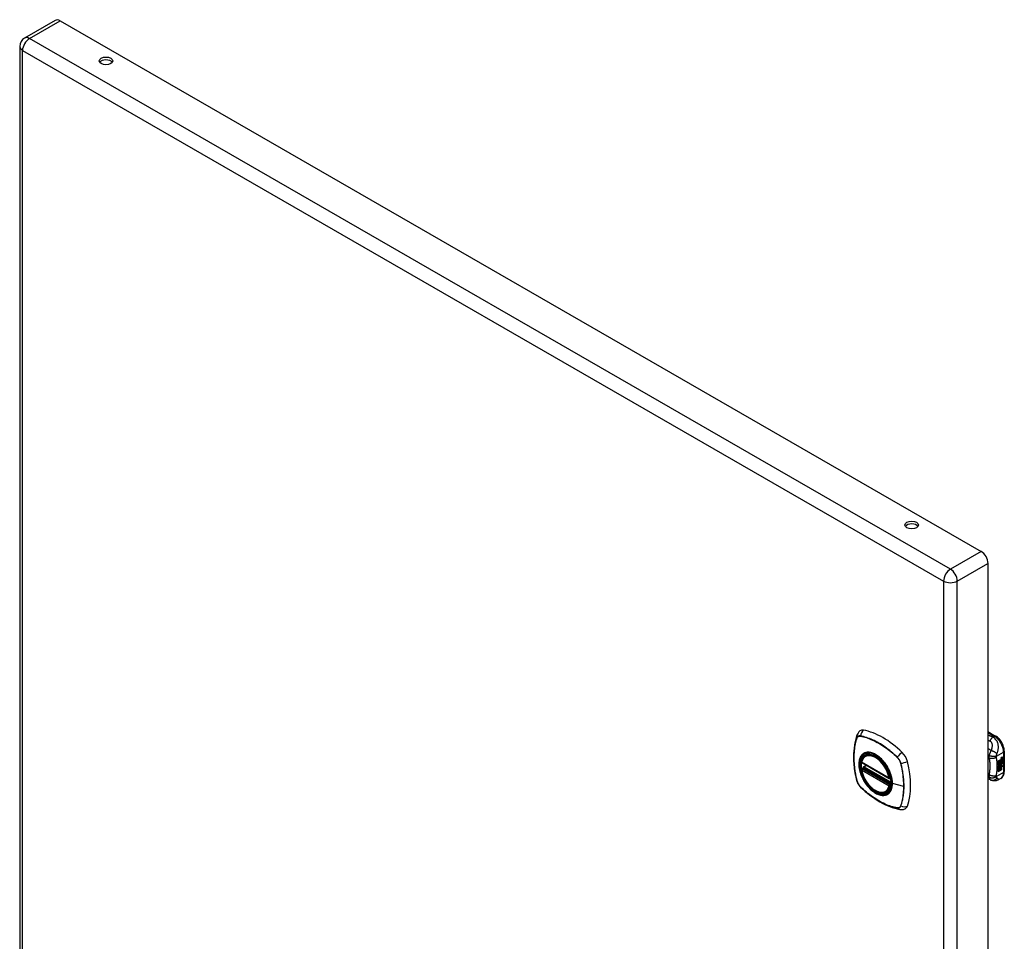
# Model space of a CAD drawing. Header units: inches. Extents: x 83.1 to 98, y 24.7 to 52.5.
# Tile 2 of 2: x 83.1 to 98, y 38.6 to 52.5. Entities that reach past the tile are written whole.
import ezdxf

# ---------------------------------------------------------------- set-up
doc = ezdxf.new("R2010")
doc.units = ezdxf.units.IN
doc.header["$LTSCALE"] = 6.250991
doc.header["$MEASUREMENT"] = 0
doc.layers.add('Visible Edges(ANSI)', color=7, linetype='Continuous', lineweight=25)
doc.layers.add('Visible Tangent Edges(ANSI)', color=7, linetype='Continuous', lineweight=25)

msp = doc.modelspace()

# ---------------------------------------------------------------- linework, layer by layer
at = {"layer": 'Visible Edges(ANSI)'}
for p, q in [((83.669, 52.472), (83.207, 52.206)), ((83.742, 52.465), (97.62, 44.474)), ((83.134, 52.08), (83.134, 32.858)), ((97.723, 44.295), (97.723, 25.074)), ((97.723, 41.76), (97.838, 41.694)), ((95.879, 41.398), (95.896, 41.408)), ((97.969, 41.467), (97.969, 41.161)), ((95.822, 41.294), (96.236, 41.056)), ((95.847, 41.232), (95.888, 41.256)), ((97.878, 41.322), (97.916, 41.343)), ((97.878, 41.307), (97.915, 41.328)), ((97.916, 41.327), (97.878, 41.306)), ((97.878, 41.303), (97.916, 41.325)), ((97.878, 41.306), (97.878, 41.322)), ((97.878, 41.289), (97.919, 41.312)), ((97.921, 41.312), (97.878, 41.287)), ((97.878, 41.285), (97.925, 41.312)), ((97.878, 41.287), (97.878, 41.303)), ((97.878, 41.27), (97.915, 41.291)), ((97.878, 41.248), (97.878, 41.285)), ((97.879, 41.269), (97.878, 41.269)), ((97.878, 41.249), (97.889, 41.249)), ((97.878, 41.215), (97.902, 41.248)), ((97.891, 41.248), (97.878, 41.248)), ((97.878, 41.231), (97.891, 41.248)), ((97.916, 41.29), (97.879, 41.269)), ((97.879, 41.269), (97.902, 41.262)), ((97.904, 41.247), (97.879, 41.212)), ((97.891, 41.248), (97.889, 41.249)), ((97.902, 41.262), (97.916, 41.281)), ((97.904, 41.247), (97.902, 41.248)), ((97.902, 41.248), (97.916, 41.245)), ((97.917, 41.244), (97.904, 41.247)), ((97.912, 41.24), (97.917, 41.244)), ((97.913, 41.261), (97.918, 41.268)), ((97.914, 41.26), (97.913, 41.261)), ((97.92, 41.267), (97.914, 41.26)), ((97.914, 41.26), (97.935, 41.255)), ((97.915, 41.335), (97.918, 41.336)), ((97.915, 41.328), (97.915, 41.335)), ((97.916, 41.334), (97.915, 41.335)), ((97.916, 41.327), (97.915, 41.328)), ((97.915, 41.314), (97.915, 41.324)), ((97.916, 41.313), (97.915, 41.314)), ((97.915, 41.303), (97.92, 41.309)), ((97.915, 41.291), (97.915, 41.303)), ((97.916, 41.303), (97.915, 41.303)), ((97.916, 41.29), (97.915, 41.291)), ((97.919, 41.336), (97.916, 41.334)), ((97.916, 41.334), (97.916, 41.327)), ((97.916, 41.325), (97.916, 41.313)), ((97.916, 41.313), (97.921, 41.312)), ((97.925, 41.312), (97.916, 41.303)), ((97.916, 41.303), (97.916, 41.29)), ((97.917, 41.244), (97.916, 41.245)), ((97.918, 41.328), (97.942, 41.337)), ((97.943, 41.336), (97.918, 41.327)), ((97.919, 41.336), (97.918, 41.336)), ((97.918, 41.333), (97.922, 41.335)), ((97.918, 41.327), (97.918, 41.333)), ((97.918, 41.324), (97.93, 41.318)), ((97.918, 41.315), (97.918, 41.324)), ((97.918, 41.315), (97.925, 41.313)), ((97.926, 41.312), (97.918, 41.315)), ((97.918, 41.302), (97.926, 41.311)), ((97.918, 41.296), (97.929, 41.309)), ((97.93, 41.308), (97.918, 41.293)), ((97.918, 41.293), (97.918, 41.302)), ((97.92, 41.267), (97.918, 41.268)), ((97.922, 41.337), (97.921, 41.338)), ((97.924, 41.357), (97.922, 41.358)), ((97.923, 41.354), (97.922, 41.355)), ((97.924, 41.339), (97.922, 41.34)), ((97.922, 41.335), (97.922, 41.337)), ((97.923, 41.275), (97.922, 41.276)), ((97.926, 41.312), (97.925, 41.313)), ((97.926, 41.368), (97.942, 41.374)), ((97.926, 41.35), (97.942, 41.356)), ((97.926, 41.311), (97.926, 41.312)), ((97.927, 41.375), (97.943, 41.38)), ((97.943, 41.373), (97.927, 41.367)), ((97.943, 41.355), (97.927, 41.349)), ((97.928, 41.288), (97.927, 41.289)), ((97.927, 41.251), (97.933, 41.256)), ((97.928, 41.25), (97.927, 41.251)), ((97.928, 41.275), (97.928, 41.288)), ((97.935, 41.255), (97.928, 41.25)), ((97.928, 41.25), (97.95, 41.239)), ((97.93, 41.308), (97.929, 41.309)), ((97.929, 41.309), (97.942, 41.303)), ((97.93, 41.318), (97.943, 41.333)), ((97.943, 41.302), (97.93, 41.308)), ((97.931, 41.277), (97.931, 41.296)), ((97.932, 41.276), (97.931, 41.277)), ((97.932, 41.296), (97.932, 41.276)), ((97.933, 41.358), (97.943, 41.362)), ((97.933, 41.34), (97.943, 41.344)), ((97.933, 41.315), (97.942, 41.325)), ((97.933, 41.314), (97.933, 41.315)), ((97.934, 41.314), (97.933, 41.315)), ((97.934, 41.313), (97.933, 41.314)), ((97.943, 41.324), (97.934, 41.314)), ((97.934, 41.314), (97.934, 41.313)), ((97.934, 41.313), (97.943, 41.311)), ((97.938, 41.296), (97.942, 41.299)), ((97.942, 41.374), (97.942, 41.38)), ((97.943, 41.373), (97.942, 41.374)), ((97.942, 41.356), (97.942, 41.362)), ((97.943, 41.355), (97.942, 41.356)), ((97.942, 41.337), (97.942, 41.343)), ((97.943, 41.336), (97.942, 41.337)), ((97.942, 41.325), (97.942, 41.331)), ((97.943, 41.324), (97.942, 41.325)), ((97.942, 41.303), (97.942, 41.311)), ((97.943, 41.302), (97.942, 41.303)), ((97.943, 41.38), (97.943, 41.373)), ((97.943, 41.362), (97.943, 41.355)), ((97.943, 41.344), (97.943, 41.336)), ((97.943, 41.333), (97.943, 41.324)), ((97.943, 41.311), (97.943, 41.302)), ((95.822, 41.198), (95.836, 41.206)), ((95.841, 41.218), (95.841, 41.221)), ((97.878, 41.158), (97.878, 41.231)), ((97.879, 41.212), (97.878, 41.212)), ((97.878, 41.16), (97.892, 41.168)), ((97.893, 41.167), (97.878, 41.158)), ((97.879, 41.212), (97.893, 41.221)), ((97.892, 41.168), (97.892, 41.22)), ((97.893, 41.167), (97.892, 41.168)), ((97.893, 41.221), (97.893, 41.167)), ((97.895, 41.222), (97.91, 41.231)), ((97.895, 41.168), (97.895, 41.222)), ((97.895, 41.17), (97.909, 41.178)), ((97.91, 41.177), (97.895, 41.168)), ((97.909, 41.178), (97.909, 41.23)), ((97.91, 41.177), (97.909, 41.178)), ((97.91, 41.231), (97.91, 41.177)), ((97.926, 41.24), (97.912, 41.24)), ((97.913, 41.241), (97.925, 41.24)), ((97.913, 41.232), (97.926, 41.24)), ((97.913, 41.178), (97.913, 41.232)), ((97.913, 41.18), (97.926, 41.188)), ((97.928, 41.187), (97.913, 41.178)), ((97.926, 41.24), (97.925, 41.24)), ((97.926, 41.188), (97.926, 41.24)), ((97.928, 41.24), (97.926, 41.24)), ((97.926, 41.24), (97.949, 41.24)), ((97.928, 41.187), (97.926, 41.188)), ((97.928, 41.24), (97.928, 41.187)), ((97.95, 41.239), (97.928, 41.24)), ((96.248, 41.056), (96.251, 41.058)), ((97.769, 41.03), (97.723, 41.048)), ((97.772, 41.029), (97.769, 41.03)), ((97.916, 41.055), (97.876, 41.032)), ((96.191, 40.856), (96.208, 40.866))]:
    msp.add_line(p, q, dxfattribs=at)
at = {"layer": 'Visible Edges(ANSI)', "flags": 128}
for points in [[(95.748, 41.707), (95.736, 41.67), (95.726, 41.632), (95.717, 41.593), (95.71, 41.554), (95.705, 41.513), (95.701, 41.472), (95.699, 41.43), (95.698, 41.387), (95.699, 41.343), (95.701, 41.299), (95.705, 41.255), (95.71, 41.21), (95.717, 41.165), (95.725, 41.119), (95.734, 41.073), (95.745, 41.027)], [(95.792, 41.77), (95.784, 41.763), (95.777, 41.755), (95.765, 41.739), (95.755, 41.723), (95.748, 41.707)], [(97.969, 41.467), (97.968, 41.483), (97.966, 41.499), (97.963, 41.516), (97.959, 41.532), (97.953, 41.549), (97.947, 41.565), (97.939, 41.581), (97.931, 41.596), (97.922, 41.611), (97.912, 41.626), (97.901, 41.64), (97.889, 41.652), (97.877, 41.664), (97.864, 41.675), (97.851, 41.685), (97.838, 41.694)], [(95.816, 41.307), (95.82, 41.322), (95.826, 41.336), (95.832, 41.349), (95.839, 41.361), (95.848, 41.372), (95.857, 41.382), (95.867, 41.391), (95.879, 41.398)], [(96.14, 41.321), (96.158, 41.299), (96.175, 41.276), (96.192, 41.251), (96.207, 41.226), (96.221, 41.2), (96.234, 41.174), (96.245, 41.147), (96.255, 41.12)], [(96.191, 40.856), (96.179, 40.85), (96.167, 40.846), (96.155, 40.842), (96.141, 40.841), (96.128, 40.84), (96.114, 40.841), (96.1, 40.843), (96.085, 40.847), (96.071, 40.851), (96.056, 40.857), (96.041, 40.864), (96.027, 40.872), (96.012, 40.881), (95.997, 40.891), (95.983, 40.902), (95.969, 40.915), (95.955, 40.928), (95.942, 40.941), (95.929, 40.956), (95.916, 40.971), (95.904, 40.987), (95.892, 41.004), (95.881, 41.021), (95.871, 41.039), (95.861, 41.057), (95.853, 41.075), (95.844, 41.093), (95.837, 41.112), (95.831, 41.13), (95.825, 41.149), (95.82, 41.168), (95.816, 41.186)], [(95.836, 41.206), (95.838, 41.208), (95.84, 41.212), (95.841, 41.215), (95.841, 41.218)], [(97.916, 41.055), (97.929, 41.064), (97.94, 41.074), (97.949, 41.087), (97.957, 41.1), (97.962, 41.115), (97.966, 41.13), (97.968, 41.145), (97.969, 41.161)], [(95.745, 41.027), (95.749, 41.012), (95.755, 40.998), (95.761, 40.985), (95.768, 40.972), (95.775, 40.959), (95.784, 40.947), (95.794, 40.936), (95.804, 40.925)], [(97.876, 41.032), (97.867, 41.027), (97.858, 41.023), (97.848, 41.02), (97.838, 41.018), (97.828, 41.017), (97.819, 41.017), (97.809, 41.018), (97.8, 41.02), (97.797, 41.02), (97.794, 41.021), (97.79, 41.022), (97.784, 41.024), (97.778, 41.026), (97.772, 41.029)], [(95.804, 40.925), (95.839, 40.892), (95.874, 40.861), (95.909, 40.831), (95.945, 40.803), (95.981, 40.776), (96.018, 40.751), (96.055, 40.727), (96.092, 40.704), (96.129, 40.684), (96.167, 40.665), (96.205, 40.648), (96.243, 40.632), (96.28, 40.618), (96.318, 40.607), (96.356, 40.597), (96.394, 40.589)], [(96.394, 40.589), (96.411, 40.587), (96.43, 40.587), (96.45, 40.589), (96.46, 40.592), (96.469, 40.595)]]:
    msp.add_lwpolyline(points, dxfattribs=at)
at = {"layer": 'Visible Edges(ANSI)'}
for centre, radius, start, end in [((83.28, 52.08), 0.146, 119.936, 180), ((95.828, 41.304), 0.0118, 166.5789, 240.064), ((95.828, 41.188), 0.0118, 119.936, 190.602), ((95.853, 41.222), 0.0118, 119.936, 187.8207), ((96.242, 41.066), 0.0118, 240.064, 299.936)]:
    msp.add_arc(centre, radius, start, end, dxfattribs=at)
for centre, major_axis, ratio, start_param, end_param in [((83.742, 52.346), (-0.073, 0.127), 0.578093, 5.499721, 6.283185), ((84.434, 51.82), (0.102, 0), 0.575862, 0.379718, 2.761874), ((96.574, 44.829), (0.102, 0), 0.575862, 0.379718, 2.761874), ((97.62, 44.354), (0.073, -0.127), 0.578093, 0.787332, 2.358128), ((95.889, 41.622), (-0.088, 0.154), 0.578093, 5.827357, 6.382176), ((96.139, 40.624), (-0.639, 1.109), 0.578093, 5.172085, 5.827357), ((96.035, 41.127), (-0.157, 0.273), 0.578093, 5.503606, 6.749051), ((96.39, 41.333), (0.088, -0.154), 0.578093, 1.114968, 2.030492), ((96.035, 41.127), (-0.157, 0.273), 0.578093, 0.593057, 1.013697), ((95.652, 41.468), (-0.639, 1.109), 0.578093, 3.601288, 4.256561), ((97.926, 41.35), (-0.008, -0.0139), 0.578093, 5.599531, 6.283185), ((97.93, 41.287), (-0.011, -0.0191), 0.578093, 5.44239, 6.249461), ((97.931, 41.286), (-0.011, -0.0191), 0.578093, 5.27034, 6.249461), ((97.927, 41.35), (-0.008, -0.0139), 0.578093, 5.474827, 6.308913), ((97.922, 41.366), (0.00349, 0.00607), 0.578093, 1.10591, 2.348655), ((97.929, 41.369), (-0.0082, -0.0142), 0.578093, 5.490247, 6.612005), ((97.922, 41.348), (0.00337, 0.00586), 0.578093, 1.080045, 2.345144), ((97.928, 41.351), (-0.008, -0.0139), 0.578093, 5.486737, 6.497871), ((97.924, 41.284), (0.00506, 0.00878), 0.578093, 1.199629, 2.268394), ((97.931, 41.286), (-0.0099, -0.0173), 0.578093, 5.328451, 6.266738), ((97.925, 41.358), (0.0096, 0.0166), 0.578093, 0.591478, 1.10591), ((97.927, 41.37), (-0.0082, -0.0142), 0.578093, 0.086325, 0.32882), ((97.924, 41.339), (0.0096, 0.0166), 0.578093, 0.846591, 1.080045), ((97.927, 41.352), (-0.008, -0.0139), 0.578093, 0.088333, 0.214686), ((97.925, 41.283), (-0.00364, -0.00633), 0.578093, 4.818058, 5.834093), ((97.928, 41.285), (-0.00559, -0.00971), 0.578093, 5.834093, 6.283185), ((97.924, 41.363), (0.002, 0.00347), 0.578093, 1.194468, 2.460773), ((97.927, 41.365), (-0.00419, -0.00728), 0.578093, 5.602365, 6.283185), ((97.924, 41.345), (0.002, 0.00347), 0.578093, 1.194614, 2.459504), ((97.927, 41.347), (-0.00419, -0.00728), 0.578093, 5.601097, 6.283185), ((97.924, 41.283), (0.00318, 0.00552), 0.578093, 0.285255, 1.676465), ((97.926, 41.282), (-0.00364, -0.00633), 0.578093, 4.818058, 5.834093), ((97.933, 41.293), (-0.0132, -0.023), 0.578093, 0.05511, 0.723506), ((97.935, 41.292), (-0.0132, -0.023), 0.578093, 6.266738, 7.006692), ((97.925, 41.361), (0.00409, 0.00711), 0.578093, 0.608795, 1.194468), ((97.925, 41.362), (-0.002, -0.00347), 0.578093, 4.33606, 5.602365), ((97.928, 41.365), (-0.00419, -0.00728), 0.578093, 5.602365, 6.501309), ((97.925, 41.342), (0.00409, 0.00711), 0.578093, 0.608932, 1.194614), ((97.925, 41.344), (-0.002, -0.00347), 0.578093, 4.336206, 5.601097), ((97.928, 41.346), (-0.00419, -0.00728), 0.578093, 5.601097, 6.50115), ((97.927, 41.279), (0.0094, 0.0163), 0.578093, 0.3673, 1.199629), ((97.926, 41.282), (0.00318, 0.00552), 0.578093, 0.285255, 1.676465), ((97.929, 41.284), (-0.00559, -0.00971), 0.578093, 5.834093, 6.944434), ((97.926, 41.36), (-0.00409, -0.00711), 0.578093, 3.750388, 4.33606), ((97.926, 41.342), (-0.00409, -0.00711), 0.578093, 3.750524, 4.336206), ((97.936, 41.385), (-0.0155, -0.0269), 0.578093, 0.234705, 0.623342), ((97.937, 41.367), (-0.0155, -0.0269), 0.578093, 0.217964, 0.608932), ((97.933, 41.281), (0.0066, 0.0114), 0.578093, 3.865099, 5.348557), ((97.934, 41.282), (0.00319, 0.00555), 0.578093, 3.637533, 5.053908), ((97.934, 41.281), (-0.0066, -0.0114), 0.578093, 0.723506, 2.206964), ((97.925, 41.282), (0.0102, 0.0177), 0.578093, 5.053908, 5.889616), ((97.913, 41.274), (0.0202, 0.0351), 0.578093, 5.348557, 5.747216), ((97.915, 41.273), (-0.0202, -0.0351), 0.578093, 2.206964, 2.656801), ((96.035, 41.127), (0.157, -0.273), 0.578093, 5.81732, 7.062765), ((96.39, 40.753), (0.088, -0.154), 0.578093, 6.184194, 6.742881)]:
    msp.add_ellipse(centre, major_axis=major_axis, ratio=ratio, start_param=start_param, end_param=end_param, dxfattribs=at)
for centre, major_axis, ratio in [((84.434, 51.863), (0.102, 0), 0.575862), ((96.574, 44.872), (0.102, 0), 0.575862), ((96.031, 41.125), (-0.16, 0.277), 0.578093)]:
    msp.add_ellipse(centre, major_axis=major_axis, ratio=ratio, dxfattribs=at)
at = {"layer": 'Visible Tangent Edges(ANSI)'}
for p, q in [((83.28, 52.199), (83.742, 52.465)), ((97.157, 44.207), (83.28, 52.199)), ((83.177, 52.02), (97.054, 44.029)), ((83.177, 32.799), (83.177, 52.02)), ((97.62, 44.474), (97.157, 44.207)), ((97.261, 44.029), (97.723, 44.295)), ((97.054, 44.029), (97.054, 24.807)), ((97.261, 24.807), (97.261, 44.029)), ((95.8, 41.692), (95.801, 41.692)), ((97.723, 41.747), (97.818, 41.692)), ((97.818, 41.692), (97.795, 41.679)), ((95.749, 41.662), (95.749, 41.662)), ((97.85, 41.389), (97.957, 41.451)), ((97.957, 41.451), (97.957, 41.145)), ((96.233, 41.061), (95.819, 41.3)), ((95.853, 41.232), (95.891, 41.254)), ((96.355, 41.373), (96.355, 41.373)), ((96.407, 41.283), (96.407, 41.283)), ((97.723, 41.374), (97.739, 41.363)), ((97.922, 41.277), (97.92, 41.278)), ((97.922, 41.36), (97.921, 41.361)), ((97.922, 41.342), (97.921, 41.343)), ((97.922, 41.283), (97.921, 41.284)), ((97.924, 41.365), (97.922, 41.366)), ((97.924, 41.346), (97.922, 41.347)), ((97.927, 41.367), (97.926, 41.368)), ((97.927, 41.349), (97.926, 41.35)), ((97.933, 41.27), (97.932, 41.27)), ((97.943, 41.284), (97.942, 41.285)), ((95.819, 41.183), (96.233, 40.945)), ((95.828, 41.198), (95.839, 41.204)), ((96.242, 40.96), (95.828, 41.198)), ((95.839, 41.204), (96.253, 40.966)), ((96.257, 40.981), (95.847, 41.217)), ((96.257, 40.999), (95.853, 41.232)), ((97.739, 41.11), (97.723, 41.117)), ((97.957, 41.145), (97.85, 41.083)), ((95.749, 41.021), (95.749, 41.021)), ((96.253, 40.966), (96.242, 40.96)), ((96.25, 41.064), (96.25, 41.064)), ((96.453, 40.936), (96.282, 40.979)), ((95.801, 40.931), (95.8, 40.931)), ((96.25, 40.943), (96.252, 40.944)), ((96.355, 40.612), (96.355, 40.612)), ((96.407, 40.642), (96.407, 40.642))]:
    msp.add_line(p, q, dxfattribs=at)
at = {"layer": 'Visible Tangent Edges(ANSI)', "flags": 128}
for points in [[(95.801, 41.695), (95.798, 41.695), (95.795, 41.695), (95.792, 41.696), (95.789, 41.696), (95.786, 41.696), (95.783, 41.695), (95.781, 41.695), (95.778, 41.694), (95.775, 41.693), (95.773, 41.692), (95.77, 41.691), (95.768, 41.69), (95.766, 41.689), (95.764, 41.687), (95.762, 41.685), (95.76, 41.684), (95.758, 41.682), (95.756, 41.68), (95.755, 41.677), (95.753, 41.675), (95.752, 41.672), (95.75, 41.67), (95.749, 41.667), (95.748, 41.664)], [(95.749, 41.662), (95.75, 41.665), (95.751, 41.668), (95.752, 41.67), (95.754, 41.673), (95.755, 41.675), (95.757, 41.677), (95.759, 41.679), (95.76, 41.681), (95.762, 41.683), (95.764, 41.685), (95.766, 41.686), (95.769, 41.688), (95.771, 41.689), (95.773, 41.69), (95.776, 41.691), (95.778, 41.692), (95.781, 41.692), (95.783, 41.693), (95.786, 41.693), (95.789, 41.693), (95.792, 41.693), (95.795, 41.693), (95.797, 41.693), (95.8, 41.692)], [(96.357, 41.375), (96.334, 41.396), (96.311, 41.416), (96.289, 41.437), (96.266, 41.456), (96.242, 41.475), (96.219, 41.493), (96.196, 41.511), (96.172, 41.527), (96.149, 41.544), (96.125, 41.559), (96.101, 41.574), (96.078, 41.588), (96.054, 41.601), (96.031, 41.613), (96.007, 41.625), (95.984, 41.636), (95.961, 41.646), (95.937, 41.655), (95.914, 41.664), (95.891, 41.672), (95.868, 41.679), (95.846, 41.685), (95.823, 41.69), (95.801, 41.695)], [(95.801, 41.692), (95.823, 41.688), (95.846, 41.683), (95.868, 41.677), (95.891, 41.67), (95.914, 41.662), (95.937, 41.654), (95.96, 41.644), (95.984, 41.634), (96.007, 41.623), (96.03, 41.612), (96.054, 41.599), (96.077, 41.586), (96.101, 41.572), (96.124, 41.558), (96.148, 41.542), (96.171, 41.526), (96.195, 41.509), (96.218, 41.492), (96.241, 41.474), (96.265, 41.455), (96.287, 41.435), (96.31, 41.415), (96.333, 41.394), (96.355, 41.373)], [(97.795, 41.679), (97.792, 41.68), (97.789, 41.681), (97.786, 41.682), (97.783, 41.683), (97.78, 41.685), (97.777, 41.686), (97.774, 41.687), (97.771, 41.688), (97.768, 41.689), (97.765, 41.691), (97.762, 41.692), (97.759, 41.693), (97.756, 41.694), (97.753, 41.695), (97.75, 41.696), (97.747, 41.698), (97.744, 41.699), (97.741, 41.7), (97.738, 41.701), (97.735, 41.702), (97.732, 41.704), (97.729, 41.705), (97.726, 41.706), (97.723, 41.707)], [(95.748, 41.664), (95.741, 41.642), (95.734, 41.62), (95.728, 41.597), (95.723, 41.574), (95.718, 41.549), (95.714, 41.525), (95.71, 41.5), (95.707, 41.474), (95.705, 41.448), (95.703, 41.422), (95.702, 41.395), (95.702, 41.368), (95.702, 41.341), (95.703, 41.313), (95.705, 41.285), (95.707, 41.257), (95.71, 41.228), (95.714, 41.199), (95.718, 41.17), (95.723, 41.141), (95.728, 41.111), (95.734, 41.081), (95.741, 41.051), (95.748, 41.021)], [(95.749, 41.021), (95.741, 41.051), (95.735, 41.081), (95.729, 41.111), (95.723, 41.14), (95.718, 41.169), (95.714, 41.199), (95.711, 41.227), (95.708, 41.256), (95.706, 41.284), (95.704, 41.312), (95.703, 41.34), (95.703, 41.368), (95.703, 41.395), (95.704, 41.421), (95.705, 41.447), (95.708, 41.473), (95.711, 41.499), (95.714, 41.524), (95.718, 41.548), (95.723, 41.572), (95.729, 41.595), (95.735, 41.618), (95.741, 41.64), (95.749, 41.662)], [(97.723, 41.632), (97.724, 41.631), (97.726, 41.631), (97.727, 41.63), (97.728, 41.63), (97.729, 41.629), (97.73, 41.629), (97.732, 41.628), (97.733, 41.628), (97.734, 41.627), (97.735, 41.627), (97.736, 41.626), (97.738, 41.626), (97.739, 41.625), (97.74, 41.625), (97.741, 41.624), (97.742, 41.624), (97.744, 41.623), (97.745, 41.623), (97.746, 41.623), (97.747, 41.622), (97.749, 41.622), (97.75, 41.621), (97.751, 41.621), (97.752, 41.62)], [(97.795, 41.679), (97.793, 41.677), (97.791, 41.675), (97.789, 41.674), (97.787, 41.672), (97.785, 41.67), (97.783, 41.668), (97.781, 41.666), (97.78, 41.663), (97.778, 41.661), (97.776, 41.659), (97.774, 41.656), (97.772, 41.654), (97.77, 41.651), (97.768, 41.649), (97.767, 41.646), (97.765, 41.643), (97.763, 41.641), (97.762, 41.638), (97.76, 41.635), (97.758, 41.632), (97.757, 41.629), (97.755, 41.626), (97.754, 41.623), (97.752, 41.62)], [(97.752, 41.62), (97.758, 41.617), (97.763, 41.614), (97.768, 41.61), (97.772, 41.605), (97.775, 41.599), (97.778, 41.594), (97.78, 41.587), (97.782, 41.581), (97.783, 41.575), (97.784, 41.568), (97.784, 41.562), (97.785, 41.555), (97.785, 41.549), (97.784, 41.542), (97.784, 41.535), (97.783, 41.528), (97.782, 41.522), (97.781, 41.515), (97.78, 41.508), (97.778, 41.501), (97.776, 41.494), (97.774, 41.488), (97.772, 41.481), (97.77, 41.474)], [(97.858, 41.426), (97.862, 41.435), (97.865, 41.444), (97.868, 41.453), (97.87, 41.462), (97.873, 41.471), (97.875, 41.48), (97.877, 41.49), (97.878, 41.5), (97.879, 41.51), (97.88, 41.52), (97.88, 41.531), (97.88, 41.542), (97.878, 41.553), (97.877, 41.565), (97.874, 41.577), (97.87, 41.589), (97.865, 41.602), (97.859, 41.615), (97.852, 41.627), (97.843, 41.639), (97.832, 41.651), (97.821, 41.662), (97.808, 41.671), (97.795, 41.679)], [(95.836, 41.422), (95.827, 41.414), (95.819, 41.405), (95.811, 41.395), (95.804, 41.384), (95.798, 41.373), (95.793, 41.36), (95.788, 41.347), (95.784, 41.333), (95.782, 41.318), (95.779, 41.302), (95.778, 41.286), (95.778, 41.27), (95.778, 41.253), (95.779, 41.235), (95.782, 41.217), (95.784, 41.199), (95.788, 41.181), (95.793, 41.162), (95.798, 41.143), (95.804, 41.124), (95.811, 41.106), (95.819, 41.087), (95.827, 41.068), (95.836, 41.05)], [(96.28, 40.981), (96.274, 40.923), (96.257, 40.874), (96.229, 40.837), (96.193, 40.813), (96.149, 40.803), (96.099, 40.808), (96.046, 40.828), (95.993, 40.862), (95.941, 40.907), (95.893, 40.963), (95.852, 41.026), (95.819, 41.093), (95.796, 41.162), (95.784, 41.23), (95.782, 41.292), (95.793, 41.347), (95.814, 41.392), (95.845, 41.424), (95.885, 41.442), (95.931, 41.446), (95.983, 41.435), (96.036, 41.409), (96.089, 41.371), (96.139, 41.321)], [(95.869, 41.441), (95.867, 41.441), (95.866, 41.44), (95.864, 41.44), (95.863, 41.439), (95.861, 41.438), (95.86, 41.438), (95.859, 41.437), (95.857, 41.436), (95.856, 41.435), (95.854, 41.435), (95.853, 41.434), (95.852, 41.433), (95.85, 41.432), (95.849, 41.431), (95.847, 41.431), (95.846, 41.43), (95.845, 41.429), (95.843, 41.428), (95.842, 41.427), (95.841, 41.426), (95.839, 41.425), (95.838, 41.424), (95.837, 41.423), (95.836, 41.422)], [(96.191, 41.256), (96.179, 41.273), (96.167, 41.289), (96.155, 41.305), (96.142, 41.321), (96.129, 41.336), (96.116, 41.35), (96.102, 41.363), (96.088, 41.375), (96.074, 41.387), (96.059, 41.397), (96.045, 41.407), (96.03, 41.416), (96.015, 41.424), (96.001, 41.431), (95.987, 41.437), (95.972, 41.442), (95.958, 41.445), (95.944, 41.448), (95.931, 41.45), (95.917, 41.45), (95.905, 41.45), (95.892, 41.448), (95.88, 41.445), (95.869, 41.441)], [(97.77, 41.474), (97.768, 41.475), (97.766, 41.477), (97.764, 41.478), (97.762, 41.479), (97.76, 41.481), (97.758, 41.482), (97.756, 41.483), (97.754, 41.485), (97.752, 41.486), (97.75, 41.487), (97.748, 41.489), (97.747, 41.49), (97.745, 41.491), (97.743, 41.493), (97.741, 41.494), (97.739, 41.495), (97.737, 41.497), (97.735, 41.498), (97.733, 41.5), (97.731, 41.501), (97.729, 41.502), (97.727, 41.504), (97.725, 41.505), (97.723, 41.506)], [(97.74, 41.399), (97.74, 41.397), (97.74, 41.395), (97.739, 41.394), (97.739, 41.392), (97.739, 41.39), (97.739, 41.389), (97.739, 41.387), (97.738, 41.385), (97.738, 41.384), (97.738, 41.382), (97.738, 41.381), (97.738, 41.379), (97.738, 41.378), (97.738, 41.376), (97.738, 41.375), (97.738, 41.374), (97.738, 41.372), (97.738, 41.371), (97.738, 41.37), (97.738, 41.368), (97.738, 41.367), (97.739, 41.366), (97.739, 41.364), (97.739, 41.363)], [(97.77, 41.474), (97.768, 41.471), (97.766, 41.468), (97.765, 41.465), (97.763, 41.462), (97.762, 41.459), (97.76, 41.456), (97.759, 41.454), (97.757, 41.451), (97.756, 41.448), (97.755, 41.445), (97.754, 41.442), (97.752, 41.438), (97.751, 41.435), (97.75, 41.432), (97.748, 41.428), (97.747, 41.425), (97.746, 41.422), (97.745, 41.418), (97.744, 41.415), (97.743, 41.412), (97.742, 41.408), (97.742, 41.405), (97.741, 41.402), (97.74, 41.399)], [(97.85, 41.389), (97.846, 41.388), (97.843, 41.387), (97.839, 41.387), (97.835, 41.386), (97.831, 41.386), (97.826, 41.385), (97.822, 41.385), (97.817, 41.385), (97.812, 41.385), (97.807, 41.385), (97.801, 41.385), (97.796, 41.386), (97.791, 41.386), (97.786, 41.387), (97.78, 41.388), (97.775, 41.389), (97.77, 41.39), (97.765, 41.391), (97.761, 41.392), (97.756, 41.393), (97.752, 41.395), (97.748, 41.396), (97.744, 41.398), (97.74, 41.399)], [(97.858, 41.426), (97.856, 41.429), (97.854, 41.431), (97.851, 41.433), (97.848, 41.435), (97.845, 41.438), (97.842, 41.44), (97.839, 41.443), (97.835, 41.445), (97.831, 41.447), (97.827, 41.45), (97.823, 41.452), (97.819, 41.454), (97.815, 41.456), (97.811, 41.459), (97.807, 41.461), (97.802, 41.463), (97.798, 41.464), (97.794, 41.466), (97.79, 41.468), (97.786, 41.469), (97.781, 41.471), (97.778, 41.472), (97.774, 41.473), (97.77, 41.474)], [(97.85, 41.389), (97.85, 41.391), (97.85, 41.392), (97.85, 41.394), (97.851, 41.396), (97.851, 41.398), (97.851, 41.399), (97.852, 41.401), (97.852, 41.403), (97.852, 41.405), (97.853, 41.406), (97.853, 41.408), (97.853, 41.41), (97.854, 41.411), (97.854, 41.413), (97.854, 41.414), (97.855, 41.416), (97.855, 41.417), (97.856, 41.419), (97.856, 41.42), (97.856, 41.421), (97.857, 41.423), (97.857, 41.424), (97.858, 41.425), (97.858, 41.426)], [(96.224, 41.198), (96.223, 41.201), (96.221, 41.203), (96.22, 41.206), (96.219, 41.208), (96.218, 41.211), (96.216, 41.213), (96.215, 41.216), (96.214, 41.218), (96.212, 41.221), (96.211, 41.223), (96.21, 41.225), (96.208, 41.228), (96.207, 41.23), (96.205, 41.233), (96.204, 41.235), (96.203, 41.237), (96.201, 41.24), (96.2, 41.242), (96.198, 41.244), (96.197, 41.247), (96.195, 41.249), (96.194, 41.251), (96.192, 41.254), (96.191, 41.256)], [(96.355, 41.373), (96.358, 41.37), (96.361, 41.367), (96.364, 41.364), (96.367, 41.36), (96.37, 41.357), (96.372, 41.353), (96.375, 41.35), (96.378, 41.346), (96.38, 41.343), (96.383, 41.339), (96.385, 41.335), (96.387, 41.331), (96.389, 41.328), (96.391, 41.324), (96.393, 41.32), (96.395, 41.316), (96.397, 41.312), (96.399, 41.308), (96.401, 41.304), (96.402, 41.299), (96.403, 41.295), (96.405, 41.291), (96.406, 41.287), (96.407, 41.283)], [(96.409, 41.283), (96.408, 41.287), (96.407, 41.292), (96.406, 41.296), (96.404, 41.3), (96.403, 41.304), (96.401, 41.308), (96.399, 41.312), (96.397, 41.316), (96.396, 41.321), (96.393, 41.325), (96.391, 41.329), (96.389, 41.333), (96.387, 41.336), (96.384, 41.34), (96.382, 41.344), (96.379, 41.348), (96.377, 41.351), (96.374, 41.355), (96.371, 41.359), (96.368, 41.362), (96.365, 41.365), (96.363, 41.368), (96.36, 41.372), (96.357, 41.375)], [(96.407, 41.283), (96.411, 41.268), (96.414, 41.253), (96.418, 41.238), (96.421, 41.223), (96.424, 41.208), (96.427, 41.193), (96.43, 41.178), (96.433, 41.164), (96.435, 41.149), (96.437, 41.134), (96.44, 41.12), (96.442, 41.105), (96.444, 41.091), (96.445, 41.076), (96.447, 41.062), (96.448, 41.047), (96.449, 41.033), (96.45, 41.019), (96.451, 41.005), (96.452, 40.991), (96.453, 40.977), (96.453, 40.963), (96.453, 40.949), (96.453, 40.936)], [(96.409, 40.641), (96.416, 40.662), (96.423, 40.685), (96.429, 40.707), (96.434, 40.731), (96.439, 40.755), (96.443, 40.779), (96.447, 40.805), (96.45, 40.83), (96.452, 40.856), (96.453, 40.882), (96.454, 40.909), (96.455, 40.936), (96.454, 40.963), (96.453, 40.991), (96.452, 41.019), (96.45, 41.048), (96.447, 41.076), (96.443, 41.105), (96.439, 41.135), (96.434, 41.164), (96.429, 41.194), (96.423, 41.223), (96.416, 41.253), (96.409, 41.283)], [(97.849, 41.376), (97.846, 41.374), (97.842, 41.371), (97.838, 41.369), (97.834, 41.367), (97.83, 41.364), (97.825, 41.362), (97.82, 41.361), (97.815, 41.359), (97.81, 41.358), (97.805, 41.356), (97.8, 41.355), (97.794, 41.355), (97.789, 41.354), (97.783, 41.354), (97.778, 41.354), (97.773, 41.354), (97.768, 41.354), (97.763, 41.355), (97.758, 41.356), (97.754, 41.357), (97.75, 41.358), (97.746, 41.36), (97.742, 41.361), (97.739, 41.363)], [(97.739, 41.363), (97.74, 41.359), (97.74, 41.356), (97.741, 41.353), (97.742, 41.349), (97.742, 41.345), (97.743, 41.342), (97.744, 41.338), (97.744, 41.335), (97.745, 41.331), (97.745, 41.328), (97.746, 41.324), (97.746, 41.32), (97.747, 41.317), (97.747, 41.313), (97.747, 41.309), (97.748, 41.305), (97.748, 41.302), (97.749, 41.298), (97.749, 41.294), (97.749, 41.29), (97.749, 41.286), (97.75, 41.283), (97.75, 41.279), (97.75, 41.275)], [(97.75, 41.275), (97.75, 41.272), (97.75, 41.27), (97.75, 41.267), (97.75, 41.264), (97.751, 41.262), (97.751, 41.259), (97.751, 41.257), (97.751, 41.254), (97.751, 41.251), (97.751, 41.249), (97.751, 41.246), (97.751, 41.243), (97.751, 41.24), (97.751, 41.238), (97.751, 41.235), (97.751, 41.232), (97.751, 41.23), (97.751, 41.227), (97.751, 41.224), (97.75, 41.222), (97.75, 41.219), (97.75, 41.216), (97.75, 41.213), (97.75, 41.211)], [(97.849, 41.376), (97.849, 41.377), (97.849, 41.377), (97.849, 41.378), (97.849, 41.378), (97.849, 41.378), (97.849, 41.379), (97.849, 41.379), (97.849, 41.38), (97.849, 41.38), (97.849, 41.381), (97.849, 41.381), (97.849, 41.382), (97.849, 41.383), (97.849, 41.383), (97.849, 41.384), (97.849, 41.384), (97.849, 41.385), (97.849, 41.385), (97.849, 41.386), (97.849, 41.386), (97.849, 41.387), (97.849, 41.388), (97.85, 41.388), (97.85, 41.389)], [(97.849, 41.095), (97.851, 41.108), (97.853, 41.121), (97.855, 41.133), (97.856, 41.146), (97.858, 41.158), (97.859, 41.171), (97.86, 41.183), (97.861, 41.195), (97.861, 41.207), (97.862, 41.219), (97.862, 41.231), (97.862, 41.243), (97.862, 41.255), (97.862, 41.267), (97.861, 41.278), (97.861, 41.289), (97.86, 41.301), (97.859, 41.312), (97.858, 41.323), (97.856, 41.334), (97.855, 41.345), (97.853, 41.355), (97.851, 41.366), (97.849, 41.376)], [(95.836, 41.206), (95.836, 41.206), (95.836, 41.206), (95.836, 41.206), (95.836, 41.206), (95.836, 41.206), (95.836, 41.206), (95.836, 41.206), (95.836, 41.206), (95.836, 41.206), (95.836, 41.206), (95.836, 41.206), (95.836, 41.206), (95.836, 41.206), (95.836, 41.206), (95.836, 41.206), (95.836, 41.206), (95.836, 41.206), (95.836, 41.206), (95.836, 41.206), (95.836, 41.206), (95.836, 41.206), (95.836, 41.206), (95.836, 41.206), (95.836, 41.206)], [(95.836, 41.206), (95.836, 41.206), (95.836, 41.206), (95.836, 41.206), (95.836, 41.206), (95.836, 41.206), (95.836, 41.206), (95.836, 41.206), (95.836, 41.206), (95.836, 41.206), (95.836, 41.206), (95.836, 41.206), (95.836, 41.206), (95.836, 41.206), (95.836, 41.206), (95.836, 41.206), (95.836, 41.206), (95.836, 41.206), (95.837, 41.205), (95.837, 41.205), (95.837, 41.205), (95.837, 41.205), (95.837, 41.205), (95.837, 41.205), (95.838, 41.205)], [(95.838, 41.205), (95.838, 41.205), (95.838, 41.205), (95.838, 41.205), (95.838, 41.205), (95.838, 41.205), (95.838, 41.205), (95.838, 41.205), (95.838, 41.205), (95.838, 41.205), (95.838, 41.205), (95.838, 41.205), (95.838, 41.205), (95.838, 41.205), (95.839, 41.205), (95.839, 41.205), (95.839, 41.205), (95.839, 41.205), (95.839, 41.205), (95.839, 41.205), (95.839, 41.205), (95.839, 41.205), (95.839, 41.204), (95.839, 41.204), (95.839, 41.204)], [(95.841, 41.219), (95.841, 41.219), (95.841, 41.219), (95.841, 41.219), (95.841, 41.219), (95.841, 41.219), (95.841, 41.219), (95.841, 41.219), (95.841, 41.219), (95.841, 41.219), (95.841, 41.219), (95.841, 41.219), (95.841, 41.219), (95.841, 41.219), (95.841, 41.219), (95.841, 41.219), (95.841, 41.219), (95.841, 41.218), (95.841, 41.218), (95.841, 41.218), (95.841, 41.218), (95.841, 41.218), (95.841, 41.218), (95.841, 41.218), (95.841, 41.218)], [(95.844, 41.219), (95.844, 41.219), (95.844, 41.219), (95.844, 41.219), (95.844, 41.219), (95.844, 41.219), (95.843, 41.219), (95.843, 41.219), (95.843, 41.219), (95.843, 41.219), (95.843, 41.219), (95.843, 41.219), (95.842, 41.219), (95.842, 41.219), (95.842, 41.219), (95.842, 41.219), (95.842, 41.219), (95.842, 41.219), (95.842, 41.219), (95.842, 41.219), (95.842, 41.219), (95.842, 41.219), (95.842, 41.219), (95.841, 41.219), (95.841, 41.219)], [(95.847, 41.217), (95.847, 41.217), (95.847, 41.217), (95.847, 41.217), (95.847, 41.218), (95.847, 41.218), (95.847, 41.218), (95.847, 41.218), (95.846, 41.218), (95.846, 41.218), (95.846, 41.218), (95.846, 41.218), (95.846, 41.218), (95.846, 41.218), (95.846, 41.218), (95.846, 41.218), (95.845, 41.218), (95.845, 41.218), (95.845, 41.218), (95.845, 41.219), (95.845, 41.219), (95.845, 41.219), (95.845, 41.219), (95.845, 41.219), (95.844, 41.219)], [(96.282, 40.979), (96.282, 40.988), (96.282, 40.996), (96.281, 41.005), (96.281, 41.014), (96.28, 41.023), (96.279, 41.032), (96.277, 41.041), (96.276, 41.05), (96.274, 41.059), (96.272, 41.068), (96.27, 41.077), (96.267, 41.087), (96.265, 41.096), (96.262, 41.105), (96.259, 41.115), (96.256, 41.124), (96.252, 41.133), (96.249, 41.143), (96.245, 41.152), (96.241, 41.162), (96.237, 41.171), (96.233, 41.18), (96.229, 41.189), (96.224, 41.198)], [(96.255, 41.12), (96.257, 41.114), (96.259, 41.108), (96.261, 41.102), (96.262, 41.096), (96.264, 41.09), (96.266, 41.084), (96.267, 41.079), (96.268, 41.073), (96.27, 41.067), (96.271, 41.061), (96.272, 41.055), (96.273, 41.049), (96.274, 41.043), (96.275, 41.037), (96.276, 41.032), (96.277, 41.026), (96.277, 41.02), (96.278, 41.014), (96.278, 41.009), (96.279, 41.003), (96.279, 40.998), (96.279, 40.992), (96.28, 40.987), (96.28, 40.981)], [(97.739, 41.11), (97.739, 41.108), (97.739, 41.107), (97.738, 41.105), (97.738, 41.103), (97.738, 41.102), (97.738, 41.1), (97.738, 41.098), (97.738, 41.097), (97.738, 41.095), (97.738, 41.093), (97.738, 41.092), (97.738, 41.09), (97.738, 41.089), (97.738, 41.087), (97.738, 41.085), (97.738, 41.084), (97.739, 41.082), (97.739, 41.08), (97.739, 41.079), (97.739, 41.077), (97.739, 41.076), (97.74, 41.074), (97.74, 41.072), (97.74, 41.071)], [(97.75, 41.211), (97.75, 41.206), (97.75, 41.202), (97.749, 41.198), (97.749, 41.194), (97.749, 41.19), (97.749, 41.186), (97.748, 41.182), (97.748, 41.178), (97.747, 41.173), (97.747, 41.169), (97.747, 41.165), (97.746, 41.161), (97.746, 41.157), (97.745, 41.152), (97.745, 41.148), (97.744, 41.144), (97.744, 41.14), (97.743, 41.136), (97.742, 41.131), (97.742, 41.127), (97.741, 41.123), (97.74, 41.118), (97.74, 41.114), (97.739, 41.11)], [(97.849, 41.095), (97.846, 41.094), (97.842, 41.093), (97.838, 41.092), (97.834, 41.091), (97.83, 41.091), (97.825, 41.09), (97.82, 41.09), (97.815, 41.09), (97.81, 41.09), (97.805, 41.09), (97.8, 41.091), (97.794, 41.091), (97.789, 41.092), (97.783, 41.093), (97.778, 41.094), (97.773, 41.095), (97.768, 41.097), (97.763, 41.099), (97.758, 41.1), (97.754, 41.102), (97.75, 41.104), (97.746, 41.106), (97.742, 41.108), (97.739, 41.11)], [(97.85, 41.083), (97.85, 41.084), (97.849, 41.084), (97.849, 41.085), (97.849, 41.085), (97.849, 41.086), (97.849, 41.086), (97.849, 41.087), (97.849, 41.087), (97.849, 41.088), (97.849, 41.088), (97.849, 41.089), (97.849, 41.089), (97.849, 41.09), (97.849, 41.09), (97.849, 41.091), (97.849, 41.091), (97.849, 41.092), (97.849, 41.092), (97.849, 41.093), (97.849, 41.093), (97.849, 41.094), (97.849, 41.094), (97.849, 41.095), (97.849, 41.095)], [(95.748, 41.021), (95.749, 41.017), (95.75, 41.013), (95.752, 41.009), (95.753, 41.005), (95.755, 41.001), (95.756, 40.996), (95.758, 40.992), (95.76, 40.988), (95.762, 40.984), (95.764, 40.98), (95.766, 40.976), (95.768, 40.972), (95.77, 40.968), (95.773, 40.964), (95.775, 40.961), (95.778, 40.957), (95.781, 40.953), (95.783, 40.95), (95.786, 40.946), (95.789, 40.943), (95.792, 40.939), (95.795, 40.936), (95.798, 40.933), (95.801, 40.93)], [(95.8, 40.931), (95.797, 40.934), (95.795, 40.937), (95.792, 40.94), (95.789, 40.944), (95.786, 40.947), (95.783, 40.95), (95.781, 40.954), (95.778, 40.957), (95.776, 40.961), (95.773, 40.965), (95.771, 40.969), (95.769, 40.972), (95.766, 40.976), (95.764, 40.98), (95.762, 40.984), (95.76, 40.988), (95.759, 40.992), (95.757, 40.996), (95.755, 41), (95.754, 41.004), (95.752, 41.008), (95.751, 41.013), (95.75, 41.017), (95.749, 41.021)], [(95.836, 41.05), (95.837, 41.048), (95.838, 41.045), (95.839, 41.043), (95.841, 41.04), (95.842, 41.038), (95.843, 41.035), (95.845, 41.033), (95.846, 41.03), (95.847, 41.028), (95.849, 41.026), (95.85, 41.023), (95.852, 41.021), (95.853, 41.018), (95.854, 41.016), (95.856, 41.014), (95.857, 41.011), (95.859, 41.009), (95.86, 41.006), (95.861, 41.004), (95.863, 41.002), (95.864, 40.999), (95.866, 40.997), (95.867, 40.995), (95.869, 40.992)], [(95.869, 40.992), (95.88, 40.976), (95.892, 40.959), (95.905, 40.943), (95.918, 40.928), (95.931, 40.913), (95.945, 40.899), (95.958, 40.886), (95.972, 40.874), (95.987, 40.862), (96.001, 40.851), (96.015, 40.842), (96.03, 40.833), (96.045, 40.825), (96.059, 40.818), (96.074, 40.812), (96.088, 40.807), (96.102, 40.803), (96.116, 40.801), (96.129, 40.799), (96.142, 40.798), (96.155, 40.799), (96.168, 40.801), (96.179, 40.803), (96.191, 40.807)], [(96.224, 40.826), (96.229, 40.83), (96.233, 40.835), (96.237, 40.839), (96.241, 40.844), (96.245, 40.848), (96.249, 40.854), (96.253, 40.859), (96.256, 40.864), (96.259, 40.87), (96.262, 40.876), (96.265, 40.882), (96.267, 40.889), (96.27, 40.895), (96.272, 40.902), (96.274, 40.909), (96.276, 40.916), (96.277, 40.924), (96.279, 40.931), (96.28, 40.939), (96.281, 40.947), (96.282, 40.955), (96.282, 40.963), (96.282, 40.971), (96.282, 40.979)], [(96.253, 40.966), (96.253, 40.966), (96.253, 40.966), (96.253, 40.966), (96.253, 40.966), (96.253, 40.966), (96.253, 40.966), (96.253, 40.966), (96.254, 40.966), (96.254, 40.966), (96.254, 40.966), (96.254, 40.966), (96.254, 40.966), (96.254, 40.966), (96.254, 40.966), (96.254, 40.965), (96.254, 40.965), (96.254, 40.965), (96.254, 40.965), (96.254, 40.965), (96.254, 40.965), (96.254, 40.965), (96.254, 40.965), (96.254, 40.965), (96.254, 40.965)], [(96.254, 40.965), (96.255, 40.965), (96.255, 40.965), (96.255, 40.965), (96.255, 40.965), (96.255, 40.965), (96.255, 40.965), (96.255, 40.965), (96.255, 40.965), (96.255, 40.965), (96.255, 40.965), (96.255, 40.965), (96.255, 40.965), (96.255, 40.965), (96.255, 40.965), (96.255, 40.965), (96.255, 40.965), (96.255, 40.965), (96.255, 40.965), (96.255, 40.965), (96.255, 40.965), (96.255, 40.965), (96.255, 40.965), (96.255, 40.965), (96.255, 40.964)], [(97.85, 41.083), (97.846, 41.08), (97.843, 41.078), (97.839, 41.075), (97.835, 41.073), (97.831, 41.071), (97.826, 41.068), (97.822, 41.067), (97.817, 41.065), (97.812, 41.063), (97.807, 41.062), (97.801, 41.061), (97.796, 41.06), (97.791, 41.06), (97.786, 41.06), (97.78, 41.06), (97.775, 41.06), (97.77, 41.061), (97.765, 41.062), (97.761, 41.063), (97.756, 41.064), (97.752, 41.065), (97.748, 41.067), (97.744, 41.069), (97.74, 41.071)], [(97.74, 41.071), (97.741, 41.068), (97.742, 41.066), (97.742, 41.063), (97.743, 41.061), (97.744, 41.058), (97.745, 41.056), (97.746, 41.054), (97.747, 41.051), (97.748, 41.049), (97.749, 41.047), (97.751, 41.045), (97.752, 41.043), (97.753, 41.042), (97.755, 41.04), (97.756, 41.039), (97.757, 41.037), (97.758, 41.036), (97.76, 41.035), (97.761, 41.034), (97.763, 41.033), (97.764, 41.032), (97.766, 41.031), (97.768, 41.03), (97.769, 41.03)], [(97.858, 41.061), (97.856, 41.058), (97.854, 41.054), (97.851, 41.051), (97.848, 41.048), (97.845, 41.045), (97.842, 41.042), (97.839, 41.039), (97.836, 41.037), (97.832, 41.034), (97.828, 41.032), (97.824, 41.03), (97.82, 41.029), (97.816, 41.027), (97.812, 41.026), (97.808, 41.025), (97.804, 41.025), (97.8, 41.024), (97.795, 41.024), (97.791, 41.024), (97.787, 41.025), (97.783, 41.025), (97.779, 41.026), (97.775, 41.027), (97.772, 41.029)], [(97.858, 41.061), (97.858, 41.061), (97.857, 41.062), (97.857, 41.062), (97.856, 41.063), (97.856, 41.063), (97.856, 41.064), (97.855, 41.065), (97.855, 41.065), (97.854, 41.066), (97.854, 41.067), (97.854, 41.067), (97.853, 41.068), (97.853, 41.069), (97.853, 41.07), (97.852, 41.071), (97.852, 41.073), (97.852, 41.074), (97.851, 41.075), (97.851, 41.076), (97.851, 41.078), (97.85, 41.079), (97.85, 41.08), (97.85, 41.082), (97.85, 41.083)], [(97.876, 41.032), (97.878, 41.033), (97.879, 41.033), (97.879, 41.034), (97.88, 41.035), (97.88, 41.037), (97.88, 41.038), (97.88, 41.039), (97.88, 41.04), (97.879, 41.041), (97.879, 41.042), (97.878, 41.044), (97.877, 41.045), (97.876, 41.046), (97.875, 41.047), (97.873, 41.049), (97.872, 41.05), (97.871, 41.051), (97.869, 41.052), (97.867, 41.054), (97.866, 41.055), (97.864, 41.057), (97.862, 41.058), (97.86, 41.06), (97.858, 41.061)], [(96.355, 40.612), (96.333, 40.616), (96.31, 40.621), (96.288, 40.627), (96.265, 40.634), (96.242, 40.642), (96.219, 40.65), (96.196, 40.66), (96.172, 40.67), (96.149, 40.681), (96.125, 40.692), (96.102, 40.705), (96.078, 40.718), (96.055, 40.732), (96.031, 40.746), (96.008, 40.762), (95.984, 40.778), (95.961, 40.795), (95.938, 40.812), (95.914, 40.83), (95.891, 40.849), (95.868, 40.869), (95.846, 40.889), (95.823, 40.91), (95.801, 40.931)], [(95.801, 40.93), (95.823, 40.909), (95.846, 40.888), (95.868, 40.868), (95.891, 40.848), (95.915, 40.83), (95.938, 40.811), (95.961, 40.794), (95.985, 40.777), (96.008, 40.761), (96.032, 40.745), (96.055, 40.731), (96.079, 40.717), (96.102, 40.704), (96.126, 40.691), (96.149, 40.68), (96.173, 40.669), (96.196, 40.659), (96.22, 40.649), (96.243, 40.641), (96.266, 40.633), (96.289, 40.626), (96.312, 40.62), (96.334, 40.615), (96.357, 40.61)], [(96.191, 40.807), (96.192, 40.808), (96.194, 40.808), (96.195, 40.809), (96.197, 40.81), (96.198, 40.81), (96.2, 40.811), (96.201, 40.812), (96.202, 40.812), (96.204, 40.813), (96.205, 40.814), (96.207, 40.815), (96.208, 40.815), (96.21, 40.816), (96.211, 40.817), (96.212, 40.818), (96.214, 40.819), (96.215, 40.82), (96.216, 40.821), (96.218, 40.821), (96.219, 40.822), (96.22, 40.823), (96.221, 40.824), (96.223, 40.825), (96.224, 40.826)], [(96.453, 40.936), (96.453, 40.922), (96.453, 40.909), (96.453, 40.896), (96.452, 40.882), (96.451, 40.869), (96.45, 40.856), (96.449, 40.843), (96.448, 40.83), (96.447, 40.818), (96.445, 40.805), (96.444, 40.792), (96.442, 40.78), (96.44, 40.768), (96.437, 40.756), (96.435, 40.744), (96.433, 40.732), (96.43, 40.72), (96.427, 40.708), (96.424, 40.697), (96.421, 40.686), (96.418, 40.674), (96.414, 40.663), (96.411, 40.653), (96.407, 40.642)], [(96.407, 40.642), (96.406, 40.639), (96.405, 40.636), (96.403, 40.634), (96.402, 40.631), (96.401, 40.629), (96.399, 40.627), (96.397, 40.625), (96.395, 40.623), (96.393, 40.621), (96.391, 40.619), (96.389, 40.618), (96.387, 40.616), (96.385, 40.615), (96.383, 40.614), (96.38, 40.613), (96.378, 40.612), (96.375, 40.612), (96.372, 40.611), (96.37, 40.611), (96.367, 40.611), (96.364, 40.611), (96.361, 40.611), (96.358, 40.611), (96.355, 40.612)], [(96.357, 40.61), (96.36, 40.609), (96.363, 40.609), (96.365, 40.609), (96.368, 40.609), (96.371, 40.609), (96.374, 40.609), (96.377, 40.61), (96.379, 40.611), (96.382, 40.611), (96.384, 40.612), (96.387, 40.613), (96.389, 40.615), (96.391, 40.616), (96.393, 40.617), (96.396, 40.619), (96.397, 40.621), (96.399, 40.623), (96.401, 40.625), (96.403, 40.627), (96.404, 40.63), (96.406, 40.632), (96.407, 40.635), (96.408, 40.638), (96.409, 40.641)]]:
    msp.add_lwpolyline(points, dxfattribs=at)
at = {"layer": 'Visible Tangent Edges(ANSI)'}
for centre, major_axis, ratio, start_param, end_param in [((83.28, 52.08), (-0.146, 0), 0.575862, 0, 0.785398), ((83.28, 52.08), (-0.073, -0.127), 0.578093, 3.925057, 5.495853), ((83.28, 52.08), (-0.073, 0.127), 0.578093, 5.499721, 6.283185), ((97.157, 44.088), (0.073, 0.127), 0.578093, 0.783464, 2.354261), ((97.157, 44.088), (-0.073, 0.127), 0.578093, 3.928925, 5.499721), ((97.157, 44.088), (-0.146, 0), 0.575862, 0.785398, 2.356194), ((95.86, 41.667), (-0.111, 0.039), 0.731263, 0, 0.488467), ((95.808, 41.694), (0.00185, 0.00967), 0.732515, 1.610157, 1.850804), ((95.886, 41.683), (-0.021, -0.116), 0.732657, 3.836161, 4.745518), ((97.818, 41.66), (0.0196, 0.0341), 0.578093, 0, 0.783464), ((97.818, 41.531), (0.098, -0.171), 0.578093, 0.787332, 2.358128), ((95.757, 41.664), (0.00929, -0.00325), 0.727761, 3.627167, 3.867813), ((96.034, 41.126), (-0.173, 0.3), 0.578093, 5.049679, 10.658285), ((96.026, 41.122), (-0.15, 0.261), 0.578093, 4.16689, 6.832552), ((96.035, 41.127), (-0.156, 0.271), 0.578093, 5.008642, 6.283185), ((96.415, 41.378), (-0.0822, -0.0848), 0.362026, 4.182044, 5.091401), ((97.929, 41.467), (0.0394, 0), 0.575862, 5.497787, 6.283185), ((95.828, 41.304), (-0.0115, 0.0027), 0.695905, 0, 0.935665), ((95.828, 41.304), (-0.0059, -0.0102), 0.578093, 5.495853, 6.283185), ((96.361, 41.375), (-0.00681, -0.00711), 0.364019, 5.089303, 5.329949), ((96.412, 41.287), (-0.00956, -0.00234), 0.361195, 0.95229, 1.192936), ((96.442, 41.332), (-0.115, -0.029), 0.359195, 1.190857, 2.100214), ((95.828, 41.188), (-0.0116, -0.0022), 0.423362, 0, 0.692028), ((95.828, 41.188), (-0.0059, -0.0102), 0.578093, 3.925057, 5.495853), ((96.026, 41.122), (0.15, -0.261), 0.578093, 4.16689, 6.832552), ((95.828, 41.188), (-0.0059, 0.0102), 0.578093, 5.499721, 6.283185), ((95.83, 41.217), (0.0019, -0.0117), 0.983789, 0.322582, 1.638537), ((95.836, 41.215), (0.0039, 0.0112), 0.654364, 3.80656, 5.233141), ((95.839, 41.214), (0.0059, 0.0102), 0.578093, 3.925057, 5.333981), ((95.853, 41.222), (-0.0117, -0.0016), 0.469248, 0, 0.204023), ((95.853, 41.222), (-0.0059, -0.0102), 0.578093, 3.925057, 5.349392), ((95.853, 41.222), (-0.0059, 0.0102), 0.578093, 5.499721, 6.283185), ((96.035, 41.127), (-0.156, 0.271), 0.578093, 4.16689, 4.416136), ((97.818, 41.225), (0.098, -0.171), 0.578093, 0, 0.787332), ((97.929, 41.161), (0.0394, 0), 0.575862, 5.497787, 6.283185), ((95.86, 41.056), (-0.115, -0.029), 0.359195, 0, 0.145182), ((95.757, 41.024), (-0.00955, -0.00239), 0.36454, 0.145508, 0.386154), ((96.242, 41.066), (-0.0116, -0.0022), 0.423362, 0.692028, 2.262824), ((96.242, 41.066), (-0.0059, -0.0102), 0.578093, 5.495853, 6.283185), ((96.242, 40.95), (0.0059, 0.0102), 0.578093, 0.783464, 2.354261), ((96.242, 40.95), (0.0115, -0.0027), 0.695905, 4.077257, 5.648054), ((96.242, 40.95), (0.0059, -0.0102), 0.578093, 0.549367, 2.358128), ((96.242, 41.066), (0.0059, -0.0102), 0.578093, 0, 1.025297), ((96.253, 40.976), (-0.0059, -0.0102), 0.578093, 0.783464, 1.09593), ((96.256, 40.974), (-0.00747, -0.00915), 0.48384, 0.86768, 0.967749), ((96.284, 40.982), (-0.00492, 0), 0.575862, 0.141897, 1.156289), ((95.808, 40.937), (-0.00684, -0.00708), 0.367364, 5.896099, 6.136746), ((95.886, 41.01), (-0.0822, -0.0848), 0.362026, 6.137077, 6.283185), ((96.035, 41.127), (0.156, -0.271), 0.578093, 0, 0.549367), ((96.361, 40.618), (0.00181, 0.00967), 0.72917, 2.411878, 2.652524), ((96.415, 40.705), (-0.021, -0.116), 0.732657, 5.791194, 6.283185), ((96.412, 40.647), (-0.00931, 0.0032), 0.731106, 1.28729, 1.527937), ((96.442, 40.72), (-0.111, 0.039), 0.731263, 1.534142, 2.443499)]:
    msp.add_ellipse(centre, major_axis=major_axis, ratio=ratio, start_param=start_param, end_param=end_param, dxfattribs=at)
for centre, major_axis in [((96.034, 41.127), (0.171, -0.297)), ((96.031, 41.125), (-0.162, 0.282)), ((96.031, 41.125), (0.162, -0.281))]:
    msp.add_ellipse(centre, major_axis=major_axis, ratio=0.578093, dxfattribs=at)

doc.saveas('drawing.dxf')
